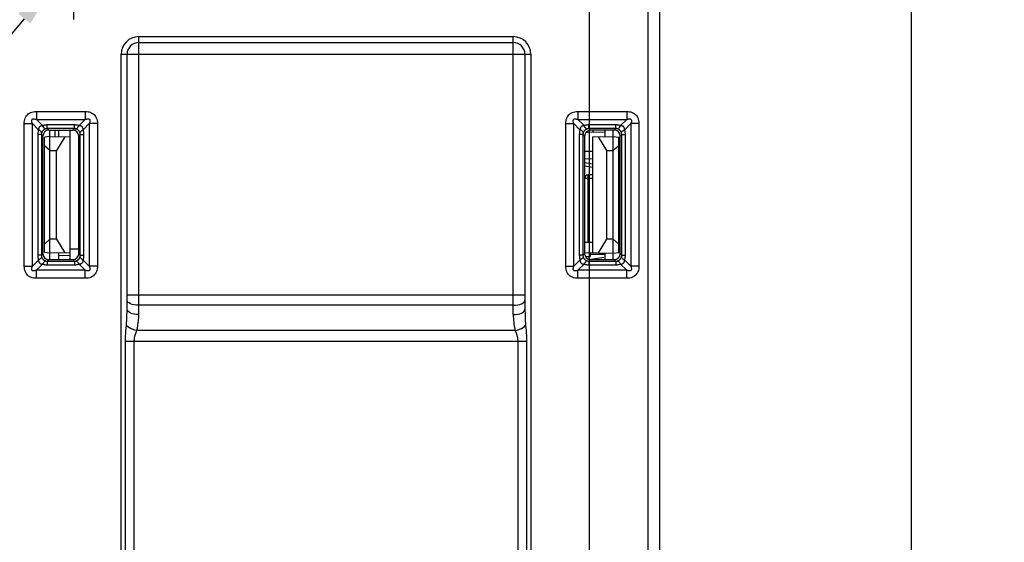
# Model space of a CAD drawing. Header units: millimetres. Extents: x -536 to 1170, y -857 to -283.
# Tile 37 of 39: x 940 to 1024, y -432 to -388. Entities that reach past the tile are written whole.
import ezdxf

# ---------------------------------------------------------------- set-up
doc = ezdxf.new("R2010")
doc.units = ezdxf.units.MM
doc.header["$LTSCALE"] = 30.734
doc.header["$PDMODE"] = 3
doc.header["$PDSIZE"] = 2
doc.layers.get('0').update_dxf_attribs({"linetype": 'CONTINUOUS'})
doc.layers.get('Defpoints').update_dxf_attribs({"linetype": 'CONTINUOUS'})
for name, color, linetype in [('02___PRT_ALL_AXES', 7, 'CONTINUOUS'), ('ECAD_04027697', 7, 'CONTINUOUS'), ('ECAD_04027721', 7, 'CONTINUOUS'), ('ECAD_05010203', 7, 'CONTINUOUS'), ('ECAD_05023009', 7, 'CONTINUOUS'), ('ECAD_06013010', 7, 'CONTINUOUS'), ('ECAD_10011002', 7, 'CONTINUOUS'), ('ECAD_11110057', 7, 'CONTINUOUS'), ('标注', 2, 'CONTINUOUS')]:
    doc.layers.add(name, color=color, linetype=linetype)
doc.styles.get("Standard").update_dxf_attribs({"font": 'txt', "width": 0.707})
doc.dimstyles.get("Standard").update_dxf_attribs({"dimtxt": 7, "dimasz": 4, "dimexe": 2, "dimexo": 0, "dimtad": 0, "dimtih": 1, "dimtoh": 1, "dimdec": 1, "dimdsep": 46, "dimtxsty": 'Standard', "dimcen": 0.09, "dimclrd": 256, "dimclre": 256, "dimclrt": 256, "dimadec": 0, "dimazin": 0, "dimtp": 0.01, "dimtm": 0.01, "dimtfac": 1, "dimtdec": 1, "dimtofl": 0, "dimtmove": 0, "dimatfit": 3, "dimfxl": 0, "dimtolj": 1, "dimarcsym": 0})

# ---------------------------------------------------------------- blocks, each defined once
blk = doc.blocks.new('*D40')
at = {"layer": 'Defpoints', "color": 0}
for p in [(944.994, -382.733), (988.996, -542.733), (1016.44, -542.733)]:
    blk.add_point(p, dxfattribs=at)
at = {"layer": '标注', "lineweight": -2}
for p, q in [((944.994, -382.733), (1018.44, -382.733)), ((1016.44, -386.733), (1016.44, -456.233)), ((1016.44, -538.733), (1016.44, -464.483)), ((988.996, -542.733), (1018.44, -542.733))]:
    blk.add_line(p, q, dxfattribs=at)
at = {"layer": '标注'}
for points in [[(1017.107, -386.733), (1015.773, -386.733), (1016.44, -382.733)], [(1015.773, -538.733), (1017.107, -538.733), (1016.44, -542.733)]]:
    blk.add_solid(points, dxfattribs=at)
at = {"layer": '标注', "color": 0, "insert": (1016.44, -460.358), "char_height": 7, "attachment_point": 5}
blk.add_mtext('\\A1;{\\A1;160}', dxfattribs=at)
blk = doc.blocks.new('*D41')
at = {"layer": 'Defpoints', "color": 0}
for p in [(944.994, -356.126), (944.994, -382.733), (988.996, -542.733)]:
    blk.add_point(p, dxfattribs=at)
at = {"layer": '标注', "lineweight": -2}
for p, q in [((944.994, -382.733), (944.994, -354.126)), ((988.996, -542.733), (988.996, -354.126)), ((948.994, -356.126), (962.246, -356.126)), ((984.996, -356.126), (971.744, -356.126))]:
    blk.add_line(p, q, dxfattribs=at)
at = {"layer": '标注'}
for points in [[(948.994, -355.46), (948.994, -356.793), (944.994, -356.126)], [(984.996, -356.793), (984.996, -355.46), (988.996, -356.126)]]:
    blk.add_solid(points, dxfattribs=at)
at = {"layer": '标注', "color": 0, "insert": (966.995, -356.126), "char_height": 7, "attachment_point": 5}
blk.add_mtext('\\A1;{\\A1;44}', dxfattribs=at)
blk = doc.blocks.new('*D42')
at = {"layer": 'Defpoints', "color": 0}
for p in [(915.484, -377.733), (944.994, -377.733), (944.996, -382.733)]:
    blk.add_point(p, dxfattribs=at)
at = {"layer": '标注', "lineweight": -2}
for p, q in [((915.484, -373.733), (915.484, -369.733)), ((915.484, -369.733), (919.484, -369.733)), ((944.994, -377.733), (913.484, -377.733)), ((944.996, -382.733), (913.484, -382.733)), ((915.484, -386.733), (915.484, -390.733))]:
    blk.add_line(p, q, dxfattribs=at)
at = {"layer": '标注'}
for points in [[(914.818, -373.733), (916.151, -373.733), (915.484, -377.733)], [(916.151, -386.733), (914.818, -386.733), (915.484, -382.733)]]:
    blk.add_solid(points, dxfattribs=at)
at = {"layer": '标注', "color": 0, "insert": (921.759, -369.733), "char_height": 7, "attachment_point": 5}
blk.add_mtext('\\A1;{\\A1;5}', dxfattribs=at)
blk = doc.blocks.new('*D44')
at = {"layer": 'Defpoints', "color": 0}
for p in [(946.623, -380.816), (943.369, -384.65)]:
    blk.add_point(p, dxfattribs=at)
at = {"layer": '标注'}
for p, q in [((944.996, -387.762), (944.996, -377.704)), ((939.967, -382.733), (950.025, -382.733))]:
    blk.add_line(p, q, dxfattribs=at)
at = {"layer": '标注', "lineweight": -2}
for p in [(940.781, -387.7), (927.668, -398.439)]:
    blk.add_line(p, (931.668, -398.439), dxfattribs=at)
at = {"layer": '标注'}
blk.add_solid([(941.289, -388.131), (940.272, -387.269), (943.369, -384.65)], dxfattribs=at)
at = {"layer": '标注', "color": 0, "insert": (922.919, -398.439), "char_height": 7, "attachment_point": 5}
blk.add_mtext('\\A1;{\\A1;∅5}', dxfattribs=at)

msp = doc.modelspace()

# ---------------------------------------------------------------- linework, layer by layer
at = {"linetype": 'Continuous'}
for p, q in [((993.996, -546.233), (993.996, -377.733)), ((994.996, -547.433), (994.996, -378.033)), ((942.965, -408.26), (942.965, -397.206)), ((943.396, -397.207), (943.396, -397.771)), ((943.696, -397.207), (943.696, -397.777)), ((944.696, -408.257), (944.696, -397.209)), ((990.296, -397.214), (990.296, -397.777)), ((991.027, -408.253), (991.027, -397.213)), ((942.965, -397.764), (942.496, -397.806)), ((942.496, -407.66), (942.496, -397.806)), ((942.965, -397.764), (944.696, -397.794)), ((944.229, -397.786), (943.52, -398.95)), ((990.296, -397.377), (988.833, -397.402)), ((989.296, -397.794), (991.027, -397.764)), ((989.296, -407.672), (989.296, -397.794)), ((990.471, -398.95), (989.763, -397.786)), ((991.027, -397.764), (991.496, -397.806)), ((991.496, -407.66), (991.496, -397.806)), ((942.965, -398.946), (942.496, -398.536)), ((942.965, -398.946), (943.52, -398.95)), ((943.52, -406.516), (943.52, -398.95)), ((988.579, -399.007), (989.296, -398.994)), ((990.471, -398.95), (991.027, -398.946)), ((990.471, -406.516), (990.471, -398.95)), ((991.496, -398.536), (991.027, -398.946)), ((989.296, -399.672), (988.579, -399.659)), ((942.496, -406.93), (942.965, -406.52)), ((943.52, -406.516), (942.965, -406.52)), ((943.52, -406.516), (944.229, -407.68)), ((989.763, -407.68), (990.471, -406.516)), ((991.027, -406.52), (990.471, -406.516)), ((991.027, -406.52), (991.496, -406.93)), ((945.42, -407.37), (944.696, -407.368)), ((989.296, -406.794), (988.579, -406.807)), ((942.965, -407.702), (942.496, -407.66)), ((944.696, -407.672), (942.965, -407.702)), ((943.696, -407.689), (943.696, -408.259)), ((943.697, -407.895), (944.696, -407.888)), ((988.58, -407.659), (991.027, -407.702)), ((990.296, -407.689), (990.296, -408.252)), ((991.027, -407.702), (991.496, -407.66))]:
    msp.add_line(p, q, dxfattribs=at)
for centre, start, end in [((988.846, -398.152), 91, 103.16893), ((988.846, -400.514), 249.07415, 251.9902)]:
    msp.add_arc(centre, 0.75, start, end, dxfattribs=at)
at = {"layer": '02___PRT_ALL_AXES', "linetype": 'Continuous'}
for p, q in [((950.546, -412.944), (950.546, -389.233)), ((950.546, -389.233), (982.496, -389.233)), ((950.546, -389.733), (982.496, -389.733)), ((982.496, -412.944), (982.496, -389.233)), ((949.046, -534.733), (949.046, -390.733)), ((949.046, -390.733), (983.996, -390.733)), ((949.546, -412.497), (949.546, -390.733)), ((983.496, -390.733), (983.496, -412.497)), ((983.996, -390.733), (983.996, -534.733)), ((941.813, -395.613), (941.813, -396.305)), ((941.813, -395.613), (945.978, -395.613)), ((945.978, -395.613), (945.978, -396.305)), ((988.013, -395.613), (988.013, -396.305)), ((988.013, -395.613), (992.178, -395.613)), ((992.178, -395.613), (992.178, -396.305)), ((942.335, -396.826), (941.813, -396.305)), ((941.813, -396.305), (945.978, -396.305)), ((945.978, -396.305), (945.456, -396.826)), ((988.013, -396.305), (992.178, -396.305)), ((988.535, -396.826), (988.013, -396.305)), ((992.178, -396.305), (991.656, -396.826)), ((940.776, -408.815), (940.776, -396.65)), ((940.776, -396.65), (941.468, -396.65)), ((941.468, -408.815), (941.468, -396.65)), ((941.468, -396.65), (941.989, -397.172)), ((942.738, -397.076), (942.738, -396.768)), ((945.053, -396.768), (942.738, -396.768)), ((942.869, -397.206), (942.738, -397.076)), ((945.053, -397.076), (942.738, -397.076)), ((942.869, -397.206), (944.921, -397.209)), ((945.053, -397.076), (944.921, -397.209)), ((945.053, -397.076), (945.053, -396.768)), ((945.802, -397.172), (946.324, -396.65)), ((946.324, -396.65), (946.324, -408.815)), ((947.016, -396.65), (946.324, -396.65)), ((947.016, -396.65), (947.016, -408.815)), ((986.976, -408.815), (986.976, -396.65)), ((986.976, -396.65), (987.668, -396.65)), ((987.668, -408.815), (987.668, -396.65)), ((987.668, -396.65), (988.189, -397.172)), ((988.938, -397.076), (988.938, -396.768)), ((991.253, -396.768), (988.938, -396.768)), ((991.253, -397.076), (988.938, -397.076)), ((988.938, -397.076), (989.078, -397.215)), ((991.116, -397.213), (989.078, -397.215)), ((991.253, -397.076), (991.116, -397.213)), ((991.253, -397.076), (991.253, -396.768)), ((992.002, -397.172), (992.524, -396.65)), ((992.524, -396.65), (992.524, -408.815)), ((993.216, -396.65), (992.524, -396.65)), ((993.216, -396.65), (993.216, -408.815)), ((941.931, -397.575), (941.931, -407.891)), ((942.239, -397.575), (941.931, -397.575)), ((942.239, -397.575), (942.239, -407.891)), ((942.369, -397.705), (942.239, -397.575)), ((942.369, -407.761), (942.369, -397.705)), ((945.553, -397.575), (945.42, -397.709)), ((945.42, -407.757), (945.42, -397.709)), ((945.553, -407.891), (945.553, -397.575)), ((945.553, -397.575), (945.861, -397.575)), ((945.861, -407.891), (945.861, -397.575)), ((988.131, -397.575), (988.131, -407.891)), ((988.439, -397.575), (988.131, -397.575)), ((988.439, -397.575), (988.439, -407.891)), ((988.439, -397.575), (988.579, -397.716)), ((988.579, -397.716), (988.579, -407.75)), ((991.753, -397.575), (991.616, -397.712)), ((991.616, -407.754), (991.616, -397.712)), ((991.753, -407.891), (991.753, -397.575)), ((991.753, -397.575), (992.061, -397.575)), ((992.061, -407.891), (992.061, -397.575)), ((942.239, -407.891), (941.931, -407.891)), ((942.239, -407.891), (942.369, -407.761)), ((942.738, -408.39), (942.869, -408.26)), ((942.869, -408.26), (944.921, -408.257)), ((944.921, -408.257), (945.053, -408.39)), ((945.42, -407.757), (945.553, -407.891)), ((945.553, -407.891), (945.861, -407.891)), ((988.439, -407.891), (988.131, -407.891)), ((988.439, -407.891), (988.579, -407.75)), ((988.938, -408.39), (989.078, -408.25)), ((989.078, -408.25), (991.116, -408.253)), ((991.253, -408.39), (991.116, -408.253)), ((991.753, -407.891), (991.616, -407.754)), ((991.753, -407.891), (992.061, -407.891)), ((940.776, -408.815), (941.468, -408.815)), ((941.989, -408.294), (941.468, -408.815)), ((941.813, -409.161), (942.335, -408.639)), ((942.738, -408.39), (942.738, -408.698)), ((942.738, -408.39), (945.053, -408.39)), ((942.738, -408.698), (945.053, -408.698)), ((945.053, -408.39), (945.053, -408.698)), ((945.456, -408.639), (945.978, -409.161)), ((946.324, -408.815), (945.802, -408.294)), ((947.016, -408.815), (946.324, -408.815)), ((986.976, -408.815), (987.668, -408.815)), ((988.189, -408.294), (987.668, -408.815)), ((988.013, -409.161), (988.535, -408.639)), ((988.938, -408.39), (988.938, -408.698)), ((988.938, -408.39), (991.253, -408.39)), ((988.938, -408.698), (991.253, -408.698)), ((991.253, -408.39), (991.253, -408.698)), ((991.656, -408.639), (992.178, -409.161)), ((992.524, -408.815), (992.002, -408.294)), ((993.216, -408.815), (992.524, -408.815)), ((941.813, -409.853), (941.813, -409.161)), ((945.978, -409.161), (941.813, -409.161)), ((945.978, -409.853), (941.813, -409.853)), ((945.978, -409.853), (945.978, -409.161)), ((988.013, -409.853), (988.013, -409.161)), ((992.178, -409.161), (988.013, -409.161)), ((992.178, -409.853), (988.013, -409.853)), ((992.178, -409.853), (992.178, -409.161)), ((949.546, -411.261), (983.496, -411.261)), ((982.496, -412.155), (950.546, -412.155)), ((982.66, -414.311), (950.381, -414.311)), ((949.418, -506.261), (949.418, -415.205)), ((949.418, -415.205), (983.623, -415.205)), ((950.164, -506.261), (950.164, -415.205)), ((982.878, -415.205), (982.878, -506.261)), ((983.623, -415.205), (983.623, -506.261))]:
    msp.add_line(p, q, dxfattribs=at)
for points in [[(940.776, -396.65), (940.781, -396.527), (940.796, -396.408), (940.823, -396.293), (940.86, -396.183), (940.91, -396.081), (940.97, -395.987), (941.041, -395.903), (941.122, -395.828), (941.215, -395.763), (941.318, -395.709), (941.432, -395.667), (941.554, -395.637), (941.68, -395.619), (941.813, -395.613)], [(945.978, -395.613), (946.102, -395.618), (946.221, -395.634), (946.336, -395.66), (946.445, -395.698), (946.548, -395.747), (946.642, -395.807), (946.726, -395.878), (946.801, -395.96), (946.865, -396.052), (946.919, -396.155), (946.962, -396.269), (946.992, -396.391), (947.01, -396.518), (947.016, -396.65)], [(986.976, -396.65), (986.981, -396.527), (986.996, -396.408), (987.023, -396.293), (987.06, -396.183), (987.11, -396.081), (987.17, -395.987), (987.241, -395.903), (987.322, -395.828), (987.415, -395.763), (987.518, -395.709), (987.632, -395.667), (987.754, -395.637), (987.88, -395.619), (988.013, -395.613)], [(992.178, -395.613), (992.302, -395.618), (992.421, -395.634), (992.536, -395.66), (992.645, -395.698), (992.748, -395.747), (992.842, -395.807), (992.926, -395.878), (993.001, -395.96), (993.065, -396.052), (993.119, -396.155), (993.162, -396.269), (993.192, -396.391), (993.21, -396.518), (993.216, -396.65)], [(941.468, -396.65), (941.442, -396.582), (941.424, -396.519), (941.412, -396.46), (941.408, -396.407), (941.412, -396.361), (941.425, -396.322), (941.445, -396.291), (941.474, -396.267), (941.512, -396.252), (941.557, -396.246), (941.611, -396.248), (941.673, -396.259), (941.74, -396.277), (941.813, -396.305)], [(945.978, -396.305), (946.047, -396.279), (946.11, -396.261), (946.169, -396.249), (946.222, -396.245), (946.268, -396.25), (946.307, -396.262), (946.338, -396.283), (946.361, -396.311), (946.376, -396.349), (946.383, -396.394), (946.381, -396.449), (946.37, -396.51), (946.351, -396.577), (946.324, -396.65)], [(987.668, -396.65), (987.642, -396.582), (987.624, -396.519), (987.612, -396.46), (987.608, -396.407), (987.612, -396.361), (987.625, -396.322), (987.645, -396.291), (987.674, -396.267), (987.712, -396.252), (987.757, -396.246), (987.811, -396.248), (987.873, -396.259), (987.94, -396.277), (988.013, -396.305)], [(992.178, -396.305), (992.247, -396.279), (992.31, -396.261), (992.369, -396.249), (992.422, -396.245), (992.468, -396.25), (992.507, -396.262), (992.538, -396.283), (992.561, -396.311), (992.576, -396.349), (992.583, -396.394), (992.581, -396.449), (992.57, -396.51), (992.551, -396.577), (992.524, -396.65)], [(941.989, -397.172), (941.973, -397.23), (941.96, -397.291), (941.948, -397.355), (941.939, -397.424), (941.934, -397.497), (941.931, -397.575)], [(942.335, -396.826), (942.293, -396.828), (942.254, -396.833), (942.217, -396.842), (942.183, -396.853), (942.151, -396.868), (942.122, -396.885), (942.096, -396.905), (942.074, -396.927), (942.054, -396.951), (942.037, -396.977), (942.023, -397.004), (942.011, -397.033), (942.002, -397.064), (941.995, -397.097), (941.991, -397.133), (941.989, -397.172)], [(942.259, -397.442), (942.254, -397.405), (942.232, -397.363), (942.193, -397.318), (942.139, -397.271), (942.071, -397.222), (941.989, -397.172)], [(942.605, -397.096), (942.573, -397.108), (942.542, -397.121), (942.512, -397.137), (942.483, -397.154), (942.456, -397.173), (942.43, -397.193), (942.405, -397.214), (942.383, -397.237), (942.362, -397.259), (942.343, -397.283), (942.326, -397.307), (942.31, -397.332), (942.296, -397.357), (942.282, -397.384), (942.27, -397.412), (942.259, -397.442)], [(942.738, -396.768), (942.675, -396.769), (942.61, -396.774), (942.544, -396.781), (942.476, -396.793), (942.406, -396.808), (942.335, -396.826)], [(942.605, -397.096), (942.568, -397.091), (942.526, -397.069), (942.481, -397.03), (942.434, -396.977), (942.385, -396.908), (942.335, -396.826)], [(942.738, -397.076), (942.717, -397.076), (942.695, -397.078), (942.674, -397.08), (942.651, -397.084), (942.628, -397.09), (942.605, -397.096)], [(945.456, -396.826), (945.39, -396.809), (945.323, -396.794), (945.256, -396.783), (945.189, -396.775), (945.121, -396.77), (945.053, -396.768)], [(945.187, -397.096), (945.165, -397.09), (945.143, -397.085), (945.121, -397.081), (945.099, -397.078), (945.076, -397.076), (945.053, -397.076)], [(945.187, -397.096), (945.224, -397.091), (945.266, -397.069), (945.31, -397.03), (945.358, -396.977), (945.407, -396.908), (945.456, -396.826)], [(945.532, -397.442), (945.519, -397.406), (945.504, -397.372), (945.486, -397.34), (945.467, -397.309), (945.447, -397.281), (945.426, -397.255), (945.404, -397.232), (945.382, -397.211), (945.36, -397.192), (945.338, -397.174), (945.315, -397.159), (945.292, -397.144), (945.267, -397.13), (945.242, -397.118), (945.215, -397.106), (945.187, -397.096)], [(945.802, -397.172), (945.8, -397.125), (945.794, -397.082), (945.783, -397.042), (945.77, -397.007), (945.753, -396.975), (945.734, -396.947), (945.713, -396.923), (945.691, -396.902), (945.668, -396.884), (945.643, -396.869), (945.617, -396.857), (945.59, -396.846), (945.56, -396.838), (945.528, -396.832), (945.493, -396.828), (945.456, -396.826)], [(945.532, -397.442), (945.538, -397.405), (945.56, -397.363), (945.598, -397.318), (945.652, -397.271), (945.72, -397.222), (945.802, -397.172)], [(945.861, -397.575), (945.859, -397.51), (945.855, -397.445), (945.847, -397.379), (945.836, -397.312), (945.821, -397.243), (945.802, -397.172)], [(988.189, -397.172), (988.171, -397.239), (988.157, -397.306), (988.146, -397.373), (988.137, -397.44), (988.133, -397.508), (988.131, -397.575)], [(988.535, -396.826), (988.488, -396.829), (988.445, -396.835), (988.405, -396.845), (988.369, -396.859), (988.338, -396.876), (988.31, -396.895), (988.285, -396.915), (988.265, -396.938), (988.247, -396.961), (988.232, -396.986), (988.22, -397.012), (988.209, -397.039), (988.201, -397.069), (988.195, -397.101), (988.191, -397.135), (988.189, -397.172)], [(988.459, -397.442), (988.454, -397.405), (988.432, -397.363), (988.393, -397.318), (988.339, -397.271), (988.271, -397.222), (988.189, -397.172)], [(988.805, -397.096), (988.769, -397.11), (988.735, -397.125), (988.702, -397.142), (988.672, -397.162), (988.644, -397.182), (988.618, -397.203), (988.595, -397.225), (988.574, -397.247), (988.555, -397.269), (988.537, -397.291), (988.521, -397.314), (988.507, -397.337), (988.493, -397.361), (988.481, -397.387), (988.469, -397.414), (988.459, -397.442)], [(988.938, -396.768), (988.873, -396.77), (988.808, -396.774), (988.742, -396.782), (988.675, -396.793), (988.606, -396.808), (988.535, -396.826)], [(988.805, -397.096), (988.768, -397.091), (988.726, -397.069), (988.681, -397.03), (988.634, -396.977), (988.585, -396.908), (988.535, -396.826)], [(988.938, -397.076), (988.916, -397.076), (988.895, -397.078), (988.873, -397.08), (988.851, -397.084), (988.828, -397.09), (988.805, -397.096)], [(991.656, -396.826), (991.59, -396.809), (991.523, -396.794), (991.456, -396.783), (991.389, -396.775), (991.321, -396.77), (991.253, -396.768)], [(991.387, -397.096), (991.365, -397.09), (991.343, -397.085), (991.321, -397.081), (991.299, -397.078), (991.276, -397.076), (991.253, -397.076)], [(991.387, -397.096), (991.424, -397.091), (991.466, -397.069), (991.51, -397.03), (991.558, -396.977), (991.607, -396.908), (991.656, -396.826)], [(991.732, -397.442), (991.719, -397.406), (991.704, -397.372), (991.686, -397.34), (991.667, -397.309), (991.647, -397.281), (991.626, -397.255), (991.604, -397.232), (991.582, -397.211), (991.56, -397.192), (991.538, -397.174), (991.515, -397.159), (991.492, -397.144), (991.467, -397.13), (991.442, -397.118), (991.415, -397.106), (991.387, -397.096)], [(992.002, -397.172), (992, -397.125), (991.994, -397.082), (991.983, -397.042), (991.97, -397.007), (991.953, -396.975), (991.934, -396.947), (991.913, -396.923), (991.891, -396.902), (991.868, -396.884), (991.843, -396.869), (991.817, -396.857), (991.79, -396.846), (991.76, -396.838), (991.728, -396.832), (991.693, -396.828), (991.656, -396.826)], [(991.732, -397.442), (991.738, -397.405), (991.76, -397.363), (991.798, -397.318), (991.852, -397.271), (991.92, -397.222), (992.002, -397.172)], [(992.061, -397.575), (992.059, -397.51), (992.055, -397.445), (992.047, -397.379), (992.036, -397.312), (992.021, -397.243), (992.002, -397.172)], [(942.259, -397.442), (942.254, -397.461), (942.249, -397.481), (942.245, -397.502), (942.241, -397.525), (942.239, -397.549), (942.239, -397.575)], [(945.553, -397.575), (945.553, -397.554), (945.551, -397.532), (945.548, -397.51), (945.544, -397.488), (945.539, -397.465), (945.532, -397.442)], [(988.459, -397.442), (988.453, -397.464), (988.448, -397.486), (988.444, -397.508), (988.441, -397.53), (988.439, -397.553), (988.439, -397.575)], [(991.753, -397.575), (991.753, -397.554), (991.751, -397.532), (991.748, -397.51), (991.744, -397.488), (991.739, -397.465), (991.732, -397.442)], [(941.931, -407.891), (941.933, -407.956), (941.937, -408.021), (941.945, -408.087), (941.956, -408.154), (941.971, -408.223), (941.989, -408.294)], [(942.259, -408.024), (942.254, -408.061), (942.232, -408.103), (942.193, -408.147), (942.139, -408.195), (942.071, -408.244), (941.989, -408.294)], [(942.239, -407.891), (942.239, -407.912), (942.241, -407.934), (942.243, -407.956), (942.247, -407.978), (942.252, -408.001), (942.259, -408.024)], [(942.259, -408.024), (942.272, -408.06), (942.288, -408.094), (942.305, -408.126), (942.324, -408.157), (942.345, -408.185), (942.366, -408.211), (942.388, -408.234), (942.409, -408.255), (942.431, -408.274), (942.454, -408.291), (942.476, -408.307), (942.5, -408.322), (942.524, -408.335), (942.55, -408.348), (942.577, -408.359), (942.605, -408.37)], [(945.187, -408.37), (945.219, -408.358), (945.249, -408.344), (945.279, -408.329), (945.308, -408.312), (945.336, -408.293), (945.362, -408.273), (945.386, -408.251), (945.409, -408.229), (945.429, -408.206), (945.448, -408.183), (945.466, -408.159), (945.482, -408.134), (945.496, -408.109), (945.509, -408.082), (945.522, -408.054), (945.532, -408.024)], [(945.532, -408.024), (945.538, -408.005), (945.543, -407.985), (945.547, -407.964), (945.55, -407.941), (945.552, -407.917), (945.553, -407.891)], [(945.532, -408.024), (945.538, -408.061), (945.56, -408.103), (945.598, -408.147), (945.652, -408.195), (945.72, -408.244), (945.802, -408.294)], [(945.802, -408.294), (945.818, -408.236), (945.832, -408.175), (945.844, -408.111), (945.852, -408.042), (945.858, -407.969), (945.861, -407.891)], [(988.131, -407.891), (988.133, -407.956), (988.137, -408.021), (988.145, -408.087), (988.156, -408.154), (988.171, -408.223), (988.189, -408.294)], [(988.459, -408.024), (988.454, -408.061), (988.432, -408.103), (988.393, -408.147), (988.339, -408.195), (988.271, -408.244), (988.189, -408.294)], [(988.439, -407.891), (988.439, -407.912), (988.441, -407.934), (988.443, -407.956), (988.447, -407.978), (988.452, -408.001), (988.459, -408.024)], [(988.459, -408.024), (988.472, -408.06), (988.488, -408.094), (988.505, -408.126), (988.524, -408.157), (988.545, -408.185), (988.566, -408.211), (988.588, -408.234), (988.609, -408.255), (988.631, -408.274), (988.654, -408.291), (988.676, -408.307), (988.7, -408.322), (988.724, -408.335), (988.75, -408.348), (988.777, -408.359), (988.805, -408.37)], [(991.387, -408.37), (991.423, -408.356), (991.457, -408.341), (991.489, -408.323), (991.52, -408.304), (991.548, -408.284), (991.574, -408.263), (991.597, -408.241), (991.618, -408.219), (991.637, -408.197), (991.654, -408.175), (991.67, -408.152), (991.685, -408.129), (991.698, -408.105), (991.711, -408.079), (991.722, -408.052), (991.732, -408.024)], [(991.732, -408.024), (991.739, -408.002), (991.744, -407.98), (991.748, -407.958), (991.751, -407.936), (991.752, -407.913), (991.753, -407.891)], [(991.732, -408.024), (991.738, -408.061), (991.76, -408.103), (991.798, -408.147), (991.852, -408.195), (991.92, -408.244), (992.002, -408.294)], [(992.002, -408.294), (992.02, -408.227), (992.035, -408.16), (992.046, -408.093), (992.054, -408.026), (992.059, -407.958), (992.061, -407.891)], [(941.813, -409.853), (941.69, -409.848), (941.571, -409.832), (941.456, -409.806), (941.346, -409.768), (941.244, -409.719), (941.15, -409.659), (941.065, -409.588), (940.991, -409.506), (940.926, -409.414), (940.872, -409.31), (940.83, -409.197), (940.8, -409.075), (940.782, -408.948), (940.776, -408.815)], [(941.813, -409.161), (941.745, -409.187), (941.682, -409.205), (941.623, -409.217), (941.57, -409.221), (941.524, -409.216), (941.485, -409.204), (941.454, -409.183), (941.43, -409.155), (941.415, -409.117), (941.409, -409.072), (941.411, -409.017), (941.421, -408.956), (941.44, -408.889), (941.468, -408.815)], [(941.989, -408.294), (941.992, -408.34), (941.998, -408.384), (942.008, -408.423), (942.022, -408.459), (942.038, -408.491), (942.057, -408.519), (942.078, -408.543), (942.1, -408.564), (942.124, -408.582), (942.149, -408.597), (942.175, -408.609), (942.202, -408.62), (942.232, -408.628), (942.264, -408.634), (942.298, -408.638), (942.335, -408.639)], [(942.605, -408.37), (942.568, -408.375), (942.526, -408.397), (942.481, -408.435), (942.434, -408.489), (942.385, -408.558), (942.335, -408.639)], [(942.335, -408.639), (942.402, -408.657), (942.468, -408.672), (942.536, -408.683), (942.603, -408.691), (942.67, -408.696), (942.738, -408.698)], [(942.605, -408.37), (942.627, -408.376), (942.649, -408.381), (942.671, -408.385), (942.693, -408.388), (942.716, -408.39), (942.738, -408.39)], [(945.053, -408.39), (945.075, -408.39), (945.096, -408.388), (945.118, -408.386), (945.14, -408.382), (945.163, -408.376), (945.187, -408.37)], [(945.053, -408.698), (945.117, -408.696), (945.181, -408.692), (945.248, -408.684), (945.316, -408.673), (945.385, -408.658), (945.456, -408.639)], [(945.187, -408.37), (945.224, -408.375), (945.266, -408.397), (945.31, -408.435), (945.358, -408.489), (945.407, -408.558), (945.456, -408.639)], [(945.456, -408.639), (945.498, -408.638), (945.538, -408.633), (945.574, -408.624), (945.609, -408.613), (945.641, -408.598), (945.67, -408.58), (945.695, -408.561), (945.718, -408.539), (945.738, -408.515), (945.754, -408.489), (945.769, -408.462), (945.78, -408.433), (945.79, -408.402), (945.796, -408.369), (945.801, -408.333), (945.802, -408.294)], [(947.016, -408.815), (947.011, -408.939), (946.995, -409.058), (946.969, -409.173), (946.931, -409.283), (946.882, -409.385), (946.822, -409.479), (946.751, -409.563), (946.669, -409.638), (946.576, -409.703), (946.473, -409.756), (946.36, -409.799), (946.238, -409.829), (946.111, -409.847), (945.978, -409.853)], [(946.324, -408.815), (946.35, -408.884), (946.368, -408.947), (946.38, -409.006), (946.383, -409.059), (946.379, -409.105), (946.367, -409.144), (946.346, -409.175), (946.317, -409.198), (946.28, -409.213), (946.234, -409.22), (946.18, -409.218), (946.119, -409.207), (946.052, -409.188), (945.978, -409.161)], [(988.013, -409.853), (987.89, -409.848), (987.771, -409.832), (987.656, -409.806), (987.546, -409.768), (987.444, -409.719), (987.35, -409.659), (987.265, -409.588), (987.191, -409.506), (987.126, -409.414), (987.072, -409.31), (987.03, -409.197), (987, -409.075), (986.982, -408.948), (986.976, -408.815)], [(988.013, -409.161), (987.945, -409.187), (987.882, -409.205), (987.823, -409.217), (987.77, -409.221), (987.724, -409.216), (987.685, -409.204), (987.654, -409.183), (987.63, -409.155), (987.615, -409.117), (987.609, -409.072), (987.611, -409.017), (987.621, -408.956), (987.64, -408.889), (987.668, -408.815)], [(988.189, -408.294), (988.192, -408.34), (988.198, -408.384), (988.208, -408.423), (988.222, -408.459), (988.238, -408.491), (988.257, -408.519), (988.278, -408.543), (988.3, -408.564), (988.324, -408.582), (988.349, -408.597), (988.375, -408.609), (988.402, -408.62), (988.432, -408.628), (988.464, -408.634), (988.498, -408.638), (988.535, -408.639)], [(988.805, -408.37), (988.768, -408.375), (988.726, -408.397), (988.681, -408.435), (988.634, -408.489), (988.585, -408.558), (988.535, -408.639)], [(988.535, -408.639), (988.602, -408.657), (988.668, -408.672), (988.736, -408.683), (988.803, -408.691), (988.87, -408.696), (988.938, -408.698)], [(988.805, -408.37), (988.827, -408.376), (988.849, -408.381), (988.871, -408.385), (988.893, -408.388), (988.916, -408.39), (988.938, -408.39)], [(991.253, -408.39), (991.275, -408.39), (991.297, -408.388), (991.319, -408.385), (991.341, -408.382), (991.364, -408.376), (991.387, -408.37)], [(991.253, -408.698), (991.318, -408.696), (991.384, -408.692), (991.45, -408.684), (991.517, -408.673), (991.586, -408.658), (991.656, -408.639)], [(991.387, -408.37), (991.424, -408.375), (991.466, -408.397), (991.51, -408.435), (991.558, -408.489), (991.607, -408.558), (991.656, -408.639)], [(991.656, -408.639), (991.703, -408.637), (991.747, -408.631), (991.786, -408.621), (991.822, -408.607), (991.854, -408.59), (991.882, -408.571), (991.906, -408.551), (991.927, -408.528), (991.945, -408.505), (991.959, -408.48), (991.972, -408.454), (991.982, -408.427), (991.991, -408.397), (991.997, -408.365), (992.001, -408.331), (992.002, -408.294)], [(993.216, -408.815), (993.211, -408.939), (993.195, -409.058), (993.169, -409.173), (993.131, -409.283), (993.082, -409.385), (993.022, -409.479), (992.951, -409.563), (992.869, -409.638), (992.776, -409.703), (992.673, -409.756), (992.56, -409.799), (992.438, -409.829), (992.311, -409.847), (992.178, -409.853)], [(992.524, -408.815), (992.55, -408.884), (992.568, -408.947), (992.58, -409.006), (992.583, -409.059), (992.579, -409.105), (992.567, -409.144), (992.546, -409.175), (992.517, -409.198), (992.48, -409.213), (992.434, -409.22), (992.38, -409.218), (992.319, -409.207), (992.252, -409.188), (992.178, -409.161)], [(950.546, -412.155), (950.351, -412.147), (950.163, -412.121), (949.99, -412.08), (949.839, -412.024), (949.714, -411.956), (949.622, -411.879), (949.565, -411.795), (949.546, -411.708)], [(982.496, -412.155), (982.691, -412.147), (982.878, -412.121), (983.051, -412.08), (983.203, -412.024), (983.327, -411.956), (983.42, -411.879), (983.477, -411.795), (983.496, -411.708)], [(949.491, -413.863), (949.507, -413.65), (949.521, -413.434), (949.531, -413.215), (949.539, -412.989), (949.544, -412.749), (949.546, -412.497)], [(950.546, -412.944), (950.351, -412.935), (950.163, -412.91), (949.99, -412.869), (949.839, -412.813), (949.714, -412.745), (949.622, -412.668), (949.565, -412.584), (949.546, -412.497)], [(950.381, -414.311), (950.43, -414.097), (950.471, -413.881), (950.502, -413.662), (950.525, -413.436), (950.54, -413.196), (950.546, -412.944)], [(982.496, -412.944), (982.691, -412.935), (982.878, -412.91), (983.051, -412.869), (983.203, -412.813), (983.327, -412.745), (983.42, -412.668), (983.477, -412.584), (983.496, -412.497)], [(982.496, -412.944), (982.498, -413.114), (982.505, -413.281), (982.517, -413.443), (982.533, -413.605), (982.554, -413.77), (982.581, -413.941), (982.617, -414.122), (982.66, -414.311)], [(983.496, -412.497), (983.497, -412.667), (983.499, -412.834), (983.503, -412.996), (983.508, -413.158), (983.515, -413.323), (983.524, -413.494), (983.536, -413.675), (983.551, -413.863)], [(949.418, -415.205), (949.42, -414.997), (949.427, -414.782), (949.438, -414.56), (949.453, -414.332), (949.471, -414.1), (949.491, -413.863)], [(950.381, -414.311), (950.195, -414.264), (950.016, -414.203), (949.851, -414.13), (949.704, -414.047), (949.583, -413.957), (949.491, -413.863)], [(982.66, -414.311), (982.846, -414.264), (983.025, -414.203), (983.191, -414.13), (983.337, -414.047), (983.459, -413.957), (983.551, -413.863)], [(983.551, -413.863), (983.568, -414.066), (983.585, -414.278), (983.6, -414.501), (983.612, -414.73), (983.62, -414.965), (983.623, -415.205)], [(950.164, -415.205), (950.17, -415.067), (950.19, -414.923), (950.223, -414.775), (950.268, -414.623), (950.32, -414.468), (950.381, -414.311)], [(982.66, -414.311), (982.714, -414.446), (982.762, -414.587), (982.808, -414.735), (982.845, -414.889), (982.868, -415.045), (982.878, -415.205)]]:
    msp.add_lwpolyline(points, dxfattribs=at)
for centre, radius, start, end in [((950.546, -390.733), 1.5, 90, 180), ((950.546, -390.733), 1, 90, 180), ((982.496, -390.733), 1.5, 0, 90), ((982.496, -390.733), 1, 0, 90)]:
    msp.add_arc(centre, radius, start, end, dxfattribs=at)
for centre, major_axis, ratio, start_param, end_param in [((942.87, -397.707), (0.412, -0.286), 0.996751, 2.177419, 3.746312), ((944.92, -397.709), (0.145, 0.479), 0.99863, -1.276444, 0.29245), ((989.079, -397.716), (-0.145, 0.479), 0.99863, -0.29245, 1.276444), ((991.115, -397.714), (0.412, 0.286), 0.996751, 5.678466, 7.247359), ((942.87, -407.759), (0.412, 0.286), 0.996751, 8.820058, 10.388952), ((944.92, -407.757), (-0.145, 0.479), 0.99863, -3.434043, -1.865149), ((989.079, -407.75), (0.145, 0.479), 0.99863, -4.418036, -2.849143), ((991.115, -407.752), (0.412, -0.286), 0.996751, -0.964174, 0.60472)]:
    msp.add_ellipse(centre, major_axis=major_axis, ratio=ratio, start_param=start_param, end_param=end_param, dxfattribs=at)
at = {"layer": 'ECAD_04027697', "linetype": 'Continuous'}
msp.add_line((989.296, -397.215), (989.296, -397.375), dxfattribs=at)
at = {"layer": 'ECAD_04027721', "linetype": 'Continuous'}
msp.add_line((988.579, -406.454), (988.596, -406.454), dxfattribs=at)
at = {"layer": 'ECAD_05010203', "linetype": 'Continuous'}
msp.add_line((988.715, -397.375), (988.833, -397.375), dxfattribs=at)
at = {"layer": 'ECAD_05023009', "linetype": 'Continuous'}
for p, q in [((988.579, -404.241), (988.596, -404.241)), ((988.579, -405.841), (988.596, -405.841)), ((988.651, -408.005), (989.046, -408.005)), ((988.946, -408.005), (988.946, -408.23)), ((989.046, -407.667), (989.046, -408.005))]:
    msp.add_line(p, q, dxfattribs=at)
at = {"layer": 'ECAD_06013010', "linetype": 'Continuous'}
msp.add_line((988.596, -406.246), (988.579, -406.246), dxfattribs=at)
at = {"layer": 'ECAD_10011002', "linetype": 'Continuous'}
for p, q in [((989.296, -400.116), (988.579, -400.001)), ((988.579, -400.254), (989.296, -400.369)), ((988.596, -406.806), (988.596, -401.329)), ((989.296, -401.329), (988.596, -401.329)), ((988.896, -406.801), (988.896, -401.029)), ((989.296, -401.029), (988.896, -401.029)), ((988.978, -408.24), (990.212, -408.042))]:
    msp.add_line(p, q, dxfattribs=at)
msp.add_arc((988.896, -401.329), 0.3, 90, 180, dxfattribs=at)
at = {"layer": 'ECAD_11110057', "linetype": 'Continuous'}
for p, q in [((988.579, -406.601), (988.596, -406.601)), ((989.046, -407.801), (990.296, -407.801))]:
    msp.add_line(p, q, dxfattribs=at)

# ---------------------------------------------------------------- texts
at = {"layer": '标注', "insert": (892.174, -411.48), "char_height": 7, "attachment_point": 1}
msp.add_mtext_dynamic_manual_height_columns('{\\fSimSun|b0|i0|c134|p2;2-M4螺钉过孔}', width=43.25103, gutter_width=1, heights=[0], dxfattribs=at)

# ---------------------------------------------------------------- dimensions: what is measured, and where the dimension line sits
at = {"layer": '标注'}
dim = msp.add_linear_dim(base=(944.994, -356.126), p1=(988.996, -542.733), p2=(944.994, -382.733), text='{\\A1;<>}', dimstyle='Standard', override={"dimtad": 0, "dimtih": 1, "dimtoh": 1, "dimdec": 0, "dimzin": 0, "dimtxsty": 'Standard', "dimcen": 5.0292, "dimclrt": 0, "dimtol": 0, "dimtdec": 4, "dimtzin": 0}, dxfattribs=at)
dim.commit()
dim.dimension.update_dxf_attribs({"geometry": '*D41', "text_midpoint": (966.995, -356.126)})
for base, p1, p2, picture, middle in [((915.484, -377.733), (944.996, -382.733), (944.994, -377.733), '*D42', (921.759, -369.733)), ((1016.44, -542.733), (944.994, -382.733), (988.996, -542.733), '*D40', (1016.44, -460.358))]:
    dim = msp.add_linear_dim(base=base, p1=p1, p2=p2, angle=90, text='{\\A1;<>}', dimstyle='Standard', override={"dimtad": 0, "dimtih": 1, "dimtoh": 1, "dimdec": 0, "dimzin": 0, "dimtxsty": 'Standard', "dimcen": 5.0292, "dimclrt": 0, "dimtol": 0, "dimtdec": 4, "dimtzin": 0}, dxfattribs=at)
    dim.commit()
    dim.dimension.update_dxf_attribs({"geometry": picture, "text_midpoint": middle, "dimtype": 160})
dim = msp.add_diameter_dim_2p(p1=(946.623, -380.816), p2=(943.369, -384.65), text='{\\A1;<>}', dimstyle='Standard', override={"dimtad": 0, "dimtih": 1, "dimtoh": 1, "dimdec": 0, "dimzin": 0, "dimtxsty": 'Standard', "dimcen": 5.0292, "dimclrt": 0, "dimtol": 0, "dimtdec": 4, "dimtzin": 0}, dxfattribs=at)
dim.commit()
dim.dimension.update_dxf_attribs({"geometry": '*D44', "text_midpoint": (922.919, -398.439), "dimtype": 163})

doc.saveas('drawing.dxf')
